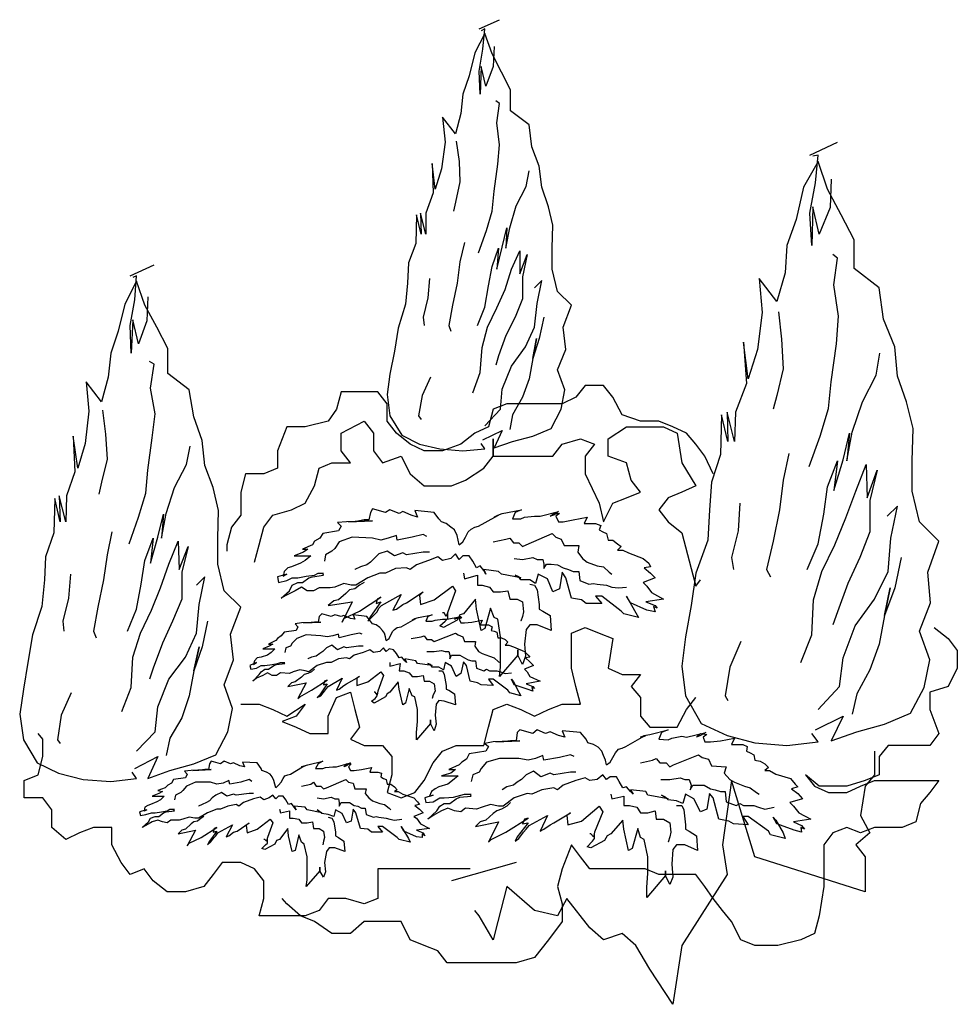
# Model space of a CAD drawing. Extents: x -5 to 5.2, y -3.6 to 7.1.
import ezdxf

# ---------------------------------------------------------------- set-up
doc = ezdxf.new("R2010")
doc.units = 0
doc.header["$MEASUREMENT"] = 0
doc.layers.add('ARBOL', color=76, linetype='CONTINUOUS')

msp = doc.modelspace()

# ---------------------------------------------------------------- linework, layer by layer
at = {"layer": 'ARBOL'}
for points in [[(-0.0138, 6.9891), (0.2062, 7.0891)], [(0.1462, 6.7991), (0.1362, 6.5791), (0.0562, 6.3691), (0.0062, 6.5791), (-0.0038, 6.2791), (-0.0138, 6.5291), (0.0262, 6.7691), (0.0462, 6.9891), (0.0062, 6.9691)], [(0.0262, 2.5291), (0.2362, 2.6291), (0.1462, 2.4391), (0.3462, 2.5091), (0.5662, 2.5691), (0.7662, 2.6491), (0.8762, 2.8591), (0.9162, 3.0691), (0.8362, 3.2891), (0.9262, 3.5091), (0.8962, 3.7491), (0.9862, 3.9891), (0.8362, 4.1391), (0.7762, 4.3791), (0.7762, 4.6091), (0.7862, 4.8591), (0.7362, 5.0591), (0.6662, 5.2691), (0.6362, 5.4991), (0.5562, 5.7091), (0.5262, 5.9491), (0.3262, 6.0991), (0.3262, 6.3291), (0.2262, 6.5191), (0.1262, 6.7191), (0.0462, 6.9391), (-0.0638, 6.7291), (-0.1238, 6.4791), (-0.1938, 6.2791), (-0.2138, 6.0691), (-0.2738, 5.8491), (-0.4138, 6.0291), (-0.3838, 5.7591), (-0.4238, 5.4691), (-0.4938, 5.2491), (-0.5238, 5.5291), (-0.5138, 5.2091), (-0.5938, 4.9891), (-0.5938, 4.7591), (-0.6538, 4.9891), (-0.6438, 4.7591), (-0.6938, 4.9691), (-0.7038, 4.6591), (-0.7838, 4.4491), (-0.7938, 4.2291), (-0.8138, 3.9991), (-0.8938, 3.7391), (-0.9338, 3.4891), (-0.9838, 3.2391), (-1.0138, 3.0191), (-0.9838, 2.7891), (-0.8538, 2.5791), (-0.6638, 2.4791), (-0.4438, 2.4291), (-0.1938, 2.4091), (0.0462, 2.4291), (0.0062, 2.4891)], [(-0.0238, 4.5591), (0.0662, 4.7991), (0.1262, 5.0091), (0.1462, 5.2291), (0.1862, 5.5191), (0.2062, 5.7291), (0.1762, 5.9691), (0.2062, 6.1791), (0.1662, 6.2091)], [(-0.2638, 5.7691), (-0.2338, 5.5491), (-0.2238, 5.3291), (-0.2738, 5.1091), (-0.2938, 5.0091)], [(3.5762, 5.6191), (3.8762, 5.7591)], [(3.8062, 5.3591), (3.7962, 5.0491), (3.6762, 4.7591), (3.6062, 5.0591), (3.5962, 4.6391), (3.5762, 4.9891), (3.6362, 5.3191), (3.6662, 5.6191), (3.6062, 5.6091)], [(3.6362, -0.6209), (3.9362, -0.4709), (3.8062, -0.7409), (4.0862, -0.6409), (4.3862, -0.5609), (4.6662, -0.4409), (4.8162, -0.1609), (4.8762, 0.1391), (4.7662, 0.4491), (4.8862, 0.7591), (4.8562, 1.0891), (4.9762, 1.4291), (4.7662, 1.6391), (4.6862, 1.9691), (4.6862, 2.2991), (4.6962, 2.6491), (4.6262, 2.9391), (4.5262, 3.2191), (4.4962, 3.5391), (4.3762, 3.8391), (4.3262, 4.1791), (4.0562, 4.3891), (4.0562, 4.6991), (3.9162, 4.9691), (3.7662, 5.2491), (3.6662, 5.5491), (3.5062, 5.2691), (3.4262, 4.9191), (3.3262, 4.6391), (3.3062, 4.3391), (3.2162, 4.0291), (3.0262, 4.2791), (3.0562, 3.9091), (3.0062, 3.5091), (2.9062, 3.1891), (2.8562, 3.5891), (2.8862, 3.1391), (2.7662, 2.8291), (2.7562, 2.5091), (2.6762, 2.8291), (2.6862, 2.5091), (2.6162, 2.7991), (2.6062, 2.3691), (2.5062, 2.0691), (2.4862, 1.7691), (2.4662, 1.4391), (2.3362, 1.0791), (2.2862, 0.7291), (2.2262, 0.3891), (2.1862, 0.0691), (2.2262, -0.2509), (2.3962, -0.5509), (2.6762, -0.6809), (2.9762, -0.7609), (3.3262, -0.7909), (3.6662, -0.7509), (3.5962, -0.6609)], [(-0.0338, 3.7691), (0.0462, 3.9691), (0.0862, 4.1991), (0.1262, 4.4091), (0.1962, 4.6091), (0.1762, 4.3791), (0.2362, 4.6191), (0.2862, 4.8291), (0.2762, 4.6091), (0.3162, 4.8291), (0.3862, 5.0691), (0.4962, 5.2791), (0.5262, 5.4491)], [(-0.1738, 4.6691), (-0.2238, 4.4591), (-0.2538, 4.2291), (-0.3038, 3.9891), (-0.3438, 3.7691), (-0.3238, 3.7091)], [(-0.0838, 3.0391), (-0.0038, 3.2591), (0.0162, 3.5291), (0.0762, 3.7491), (0.1762, 3.9591), (0.2662, 4.1591), (0.3362, 4.3791), (0.4262, 4.5791), (0.4262, 4.3291), (0.5062, 4.5391), (0.4562, 4.2991), (0.4562, 4.0591), (0.3762, 3.8591), (0.2762, 3.6591), (0.1962, 3.4391), (0.1662, 3.3391)], [(3.5662, 2.2391), (3.6862, 2.5691), (3.7762, 2.8691), (3.8062, 3.1591), (3.8662, 3.5691), (3.8862, 3.8691), (3.8362, 4.2091), (3.8762, 4.4991), (3.8262, 4.5391)], [(-3.8038, 4.3091), (-3.5438, 4.4291)], [(-3.6138, 4.0791), (-3.6238, 3.8191), (-3.7138, 3.5691), (-3.7738, 3.8291), (-3.7938, 3.4691), (-3.8038, 3.7691), (-3.7538, 4.0491), (-3.7338, 4.3091), (-3.7738, 4.2891)], [(-0.5538, 4.2791), (-0.5738, 4.0691), (-0.6238, 3.8591), (-0.6138, 3.7691)], [(-3.7538, -1.0409), (-3.5038, -0.9109), (-3.6138, -1.1509), (-3.3738, -1.0609), (-3.1138, -0.9909), (-2.8738, -0.8909), (-2.7438, -0.6409), (-2.6938, -0.3909), (-2.7838, -0.1309), (-2.6838, 0.1391), (-2.7138, 0.4191), (-2.6038, 0.7091), (-2.7838, 0.8891), (-2.8538, 1.1791), (-2.8538, 1.4591), (-2.8438, 1.7591), (-2.9038, 2.0091), (-2.9938, 2.2491), (-3.0238, 2.5191), (-3.1138, 2.7791), (-3.1638, 3.0691), (-3.3938, 3.2491), (-3.3938, 3.5191), (-3.5138, 3.7491), (-3.6438, 3.9891), (-3.7338, 4.2491), (-3.8638, 3.9991), (-3.9338, 3.7091), (-4.0138, 3.4691), (-4.0438, 3.2091), (-4.1138, 2.9391), (-4.2838, 3.1591), (-4.2538, 2.8391), (-4.2938, 2.4891), (-4.3738, 2.2191), (-4.4238, 2.5691), (-4.4038, 2.1791), (-4.4938, 1.9191), (-4.5038, 1.6391), (-4.5738, 1.9191), (-4.5638, 1.6391), (-4.6238, 1.8891), (-4.6338, 1.5191), (-4.7238, 1.2591), (-4.7338, 1.0091), (-4.7638, 0.7191), (-4.8638, 0.4091), (-4.9138, 0.1091), (-4.9638, -0.1809), (-5.0038, -0.4509), (-4.9638, -0.7309), (-4.8138, -0.9809), (-4.5838, -1.0909), (-4.3138, -1.1609), (-4.0138, -1.1809), (-3.7338, -1.1509), (-3.7838, -1.0809)], [(0.0462, 2.6791), (0.2162, 2.8591), (0.2362, 3.0791), (0.3362, 3.3291), (0.4862, 3.5391), (0.5862, 3.7491), (0.6162, 4.0091), (0.6662, 4.2591), (0.5862, 4.1791)], [(0.6862, 3.8591), (0.6362, 3.6291), (0.5662, 3.4091), (0.6062, 3.6291), (0.5662, 3.4091), (0.5262, 3.1891), (0.4562, 2.9891), (0.3462, 2.7991), (0.3162, 2.6391)], [(3.2362, 3.9191), (3.2662, 3.6191), (3.2862, 3.2991), (3.2162, 3.0091), (3.1762, 2.8591)], [(3.5462, 1.1191), (3.6662, 1.3991), (3.7262, 1.7191), (3.7662, 2.0191), (3.8762, 2.2991), (3.8362, 1.9791), (3.9362, 2.3091), (4.0062, 2.5991), (3.9762, 2.2991), (4.0362, 2.6091), (4.1462, 2.9391), (4.2962, 3.2291), (4.3362, 3.4691)], [(-3.8138, 1.3991), (-3.7138, 1.6891), (-3.6338, 1.9491), (-3.6138, 2.1991), (-3.5638, 2.5491), (-3.5338, 2.8091), (-3.5838, 3.0891), (-3.5438, 3.3491), (-3.5938, 3.3791)], [(-0.5438, 3.2091), (-0.6338, 3.0091), (-0.6738, 2.7891), (-0.6438, 2.7491)], [(2.5262, 2.1591), (2.4362, 2.3491), (2.3362, 2.4791), (2.2362, 2.5991), (2.0862, 2.6691), (1.9362, 2.7291), (1.7362, 2.7291), (1.5362, 2.7991), (1.4362, 2.9891), (1.3362, 3.1191), (1.1362, 3.1191), (1.0362, 2.9891), (0.8862, 2.9191), (0.6862, 2.9191), (0.4862, 2.9191), (0.2862, 2.9191), (0.1362, 2.8591), (0.0862, 2.6691), (-0.0638, 2.5991), (-0.2138, 2.4791), (-0.4138, 2.4091), (-0.6138, 2.4091), (-0.7638, 2.4791), (-0.9138, 2.5991), (-1.0138, 2.7291), (-1.0138, 2.9191), (-1.1138, 3.0491), (-1.3138, 3.0491), (-1.5138, 3.0491), (-1.5638, 2.8591), (-1.6538, 2.7291), (-1.9038, 2.6691), (-2.1038, 2.6691), (-2.2038, 2.4091), (-2.2038, 2.2191), (-2.3538, 2.1591), (-2.5538, 2.1591), (-2.6038, 1.9591), (-2.6038, 1.7091), (-2.7038, 1.5791), (-2.7538, 1.3891), (-2.7538, 1.3191)], [(-4.1038, 2.8491), (-4.0738, 2.5891), (-4.0538, 2.3191), (-4.1138, 2.0691), (-4.1438, 1.9391)], [(-2.4538, 1.1991), (-2.4038, 1.3891), (-2.3538, 1.5791), (-2.2538, 1.7091), (-2.0538, 1.7691), (-1.9038, 1.8391), (-1.8038, 2.0291), (-1.7538, 2.2191), (-1.6138, 2.2791), (-1.4138, 2.2791), (-1.5138, 2.4091), (-1.5138, 2.5991), (-1.2638, 2.7291), (-1.1638, 2.5991), (-1.1638, 2.4091), (-1.0638, 2.2791), (-0.8638, 2.3491), (-0.7638, 2.1591), (-0.6138, 2.0291), (-0.3138, 2.0291), (-0.1638, 2.0891), (0.0362, 2.2191), (0.1362, 2.3491), (0.1362, 2.5391), (0.1362, 2.3491), (0.3362, 2.3491), (0.5862, 2.3491), (0.7862, 2.3491), (0.8862, 2.4791), (1.0862, 2.5391), (1.2362, 2.4791), (1.1362, 2.3491), (1.1362, 2.1591), (1.2862, 1.8391), (1.3362, 1.6391), (1.4362, 1.8391), (1.5862, 1.8991), (1.7362, 1.9591), (1.6362, 2.0891), (1.5862, 2.2791), (1.3862, 2.3491), (1.3862, 2.5391), (1.5862, 2.6691), (1.7862, 2.6691), (1.9862, 2.6691), (2.1362, 2.5991), (2.1862, 2.2791), (2.3362, 2.0291), (2.1862, 1.9591), (2.0362, 1.8991), (1.9362, 1.7691), (2.0362, 1.6391), (2.1862, 1.5191), (2.2862, 1.1291), (2.3362, 0.9391), (2.3862, 1.0091)], [(-3.8338, 0.4491), (-3.7338, 0.6891), (-3.6838, 0.9591), (-3.6438, 1.2191), (-3.5538, 1.4591), (-3.5838, 1.1891), (-3.5038, 1.4691), (-3.4438, 1.7191), (-3.4638, 1.4591), (-3.4138, 1.7291), (-3.3238, 2.0091), (-3.1938, 2.2591), (-3.1538, 2.4591)], [(3.3462, 2.3791), (3.2862, 2.0891), (3.2462, 1.7691), (3.1762, 1.4291), (3.1062, 1.1191), (3.1462, 1.0391)], [(3.4762, 0.1091), (3.5962, 0.4091), (3.6162, 0.7891), (3.7062, 1.0991), (3.8462, 1.3891), (3.9662, 1.6791), (4.0762, 1.9691), (4.1862, 2.2591), (4.1962, 1.8991), (4.3062, 2.1991), (4.2262, 1.8691), (4.2262, 1.5291), (4.1162, 1.2491), (3.9862, 0.9691), (3.8762, 0.6591), (3.8262, 0.5191)], [(2.8162, 1.8391), (2.7962, 1.5391), (2.7262, 1.2491), (2.7462, 1.1191)], [(-0.2338, 1.3891), (-0.2438, 1.4391), (-0.2538, 1.4891), (-0.2838, 1.5491), (-0.3238, 1.5791), (-0.3738, 1.6191), (-0.4238, 1.6391), (-0.4538, 1.6691), (-0.5038, 1.7391), (-0.7138, 1.7591), (-0.6838, 1.6891), (-0.7538, 1.7091), (-0.8438, 1.7491), (-0.8838, 1.7291), (-0.9838, 1.7691), (-1.0338, 1.7391), (-1.1738, 1.7791), (-1.1938, 1.7391), (-1.2138, 1.6591), (-1.2638, 1.6591), (-1.3638, 1.6391), (-1.4338, 1.6391), (-1.1738, 1.6491), (-1.4538, 1.6391), (-1.5538, 1.6291), (-1.5138, 1.5891), (-1.5438, 1.5391), (-1.7138, 1.5091), (-1.7438, 1.4591), (-1.8038, 1.4291), (-1.8238, 1.3891), (-1.9338, 1.3391), (-1.8738, 1.3391), (-1.9238, 1.3091), (-2.0238, 1.2691), (-1.8438, 1.2691), (-1.9038, 1.2191), (-1.9538, 1.1891), (-2.0538, 1.1491), (-2.0938, 1.1391), (-2.1338, 1.0991), (-2.1438, 1.0491), (-2.1038, 1.0691), (-2.2038, 1.0391), (-2.1938, 0.9791), (-2.1038, 0.9991), (-2.0438, 1.0291), (-1.9838, 1.0291), (-1.8938, 1.0491), (-1.8038, 1.0591), (-1.7638, 1.0791), (-1.7138, 1.0791), (-1.7038, 1.0791)], [(-0.2338, 1.3891), (-0.1938, 1.4191), (-0.1638, 1.4691), (-0.1338, 1.5291), (-0.1038, 1.5591), (-0.0638, 1.5791), (-0.0238, 1.5891), (0.1562, 1.6891), (0.1962, 1.7091), (0.1462, 1.6891), (0.1862, 1.7091), (0.2362, 1.7291), (0.4462, 1.7691), (0.3762, 1.7391), (0.3462, 1.6691), (0.4362, 1.6691), (0.4762, 1.6891), (0.5862, 1.6991), (0.6462, 1.6991), (0.8462, 1.7491), (0.7962, 1.7091), (0.7562, 1.6991), (0.7962, 1.7291), (0.8562, 1.7291), (0.8162, 1.6991), (0.8462, 1.6391), (0.8962, 1.6391), (1.0062, 1.6591), (1.1562, 1.6891), (1.1262, 1.6191), (1.2462, 1.6191), (1.3062, 1.5991), (1.2862, 1.5491), (1.3262, 1.5291), (1.3662, 1.5091), (1.3862, 1.4391), (1.4362, 1.4391), (1.4862, 1.3991), (1.5262, 1.3691), (1.4862, 1.3291), (1.5462, 1.3291), (1.6062, 1.2991), (1.7662, 1.2391), (1.8262, 1.1891), (1.8462, 1.1491), (1.7762, 1.1391), (1.8462, 1.0791), (1.8962, 1.0291), (1.7662, 0.9791), (1.8062, 0.9391), (1.8562, 0.8691), (1.9862, 0.7991), (1.7962, 0.7691), (1.8962, 0.7291), (1.9162, 0.6991), (1.8762, 0.7191), (1.8962, 0.6591), (1.8062, 0.6791), (1.6262, 0.7591), (1.5862, 0.8291), (1.6062, 0.7891), (1.6862, 0.6491), (1.7162, 0.5991), (1.5562, 0.6391), (1.5262, 0.6691), (1.3162, 0.8291), (1.2462, 0.8291), (1.3162, 0.7491), (1.1462, 0.7491), (1.0962, 0.7891), (0.9862, 0.8091), (0.9262, 1.0291), (0.8862, 1.0891), (0.8562, 0.9091), (0.7862, 0.8791), (0.7262, 1.0191), (0.6262, 1.0691), (0.5962, 0.9691), (0.5362, 1.0091), (0.4362, 1.0091), (0.4162, 1.0391), (0.3762, 1.0591), (0.4362, 1.0291), (0.2262, 1.0691), (0.1962, 1.0991), (0.0362, 1.1191), (0.0562, 1.0691), (0.0362, 1.1091), (-0.0038, 1.1591), (-0.0438, 1.1391), (-0.0838, 1.2091), (-0.1238, 1.2691), (-0.1938, 1.2691), (-0.2338, 1.2291), (-0.2738, 1.2891), (-0.3238, 1.2391), (-0.4138, 1.2191), (-0.4638, 1.2591), (-0.5638, 1.2191), (-0.6938, 1.1691), (-0.7638, 1.1191), (-0.8038, 1.1391), (-0.9238, 1.1291), (-1.0338, 1.0791), (-1.0938, 1.0791), (-1.2238, 1.0291), (-1.3538, 0.9491), (-1.4038, 0.9491), (-1.4838, 0.9691), (-1.5838, 0.9291), (-1.6338, 0.9191), (-1.7538, 0.9191), (-1.8138, 0.8891), (-1.8838, 0.8891), (-1.9438, 0.9291), (-2.0138, 0.8891), (-2.1138, 0.8391), (-2.1638, 0.8091), (-2.0738, 0.8891), (-2.0438, 0.9491), (-1.9838, 0.9791), (-1.9338, 0.9791), (-1.8638, 1.0291), (-1.8238, 1.0391), (-1.7038, 1.0591), (-1.7138, 1.0791)], [(3.6662, -0.4009), (3.8962, -0.1509), (3.9362, 0.1591), (4.0662, 0.5091), (4.2762, 0.7991), (4.4262, 1.0991), (4.4562, 1.4591), (4.5262, 1.8091), (4.4162, 1.6991)], [(-4.0038, 1.5291), (-4.0538, 1.2791), (-4.0938, 1.0091), (-4.1538, 0.7091), (-4.2038, 0.4491), (-4.1738, 0.3791)], [(-0.5838, 1.4791), (-0.6238, 1.4991), (-0.7438, 1.4691), (-0.9038, 1.4391), (-0.9138, 1.4891), (-1.0038, 1.4591), (-1.0838, 1.4391), (-1.1738, 1.4591), (-1.3938, 1.4691), (-1.5338, 1.4191), (-1.5838, 1.3491), (-1.6138, 1.3191), (-1.6838, 1.2791), (-1.6938, 1.2091), (-1.6938, 1.2091)], [(0.1362, 1.4191), (0.2762, 1.4491), (0.3162, 1.4591), (0.3562, 1.4091), (0.4162, 1.4091), (0.4562, 1.3691), (0.4962, 1.3891), (0.7762, 1.5091), (0.8162, 1.4691), (0.8762, 1.4491), (0.9062, 1.3791), (1.0662, 1.3791), (1.0562, 1.3091), (1.1062, 1.2391), (1.1562, 1.1991), (1.2662, 1.1591), (1.3362, 1.1491), (1.3962, 1.0891), (1.4262, 1.0691)], [(-3.8938, -0.4209), (-3.7938, -0.1609), (-3.7738, 0.1691), (-3.6938, 0.4291), (-3.5738, 0.6791), (-3.4738, 0.9191), (-3.3838, 1.1791), (-3.2838, 1.4291), (-3.2738, 1.1191), (-3.1738, 1.3691), (-3.2438, 1.0891), (-3.2438, 0.7991), (-3.3438, 0.5591), (-3.4538, 0.3191), (-3.5538, 0.0491), (-3.5938, -0.0709)], [(-0.5538, 1.3091), (-0.6238, 1.3091), (-0.8038, 1.2791), (-0.8438, 1.2991), (-0.9338, 1.2691), (-1.0138, 1.3191), (-1.1038, 1.2891), (-1.1538, 1.2391), (-1.1938, 1.1991), (-1.2338, 1.1691), (-1.3038, 1.1491), (-1.3638, 1.1191), (-1.3638, 1.1191)], [(0.3662, 1.2391), (0.4562, 1.2291), (0.5662, 1.2491), (0.6162, 1.2291), (0.6762, 1.2291), (0.6862, 1.1791), (0.6862, 1.1291), (0.7162, 1.1791), (0.7662, 1.1791), (0.8362, 1.1691), (0.8962, 1.1391), (0.9562, 1.1191), (1.0062, 1.0991), (1.0662, 1.0991), (1.0762, 0.9991), (1.1762, 0.9591), (1.2262, 0.9691), (1.2662, 0.9591), (1.3662, 0.9491), (1.4262, 0.9291), (1.4962, 0.9191), (1.5862, 0.9291), (1.5862, 0.9291)], [(4.5662, 1.2491), (4.4962, 0.9191), (4.3862, 0.6191), (4.4462, 0.9191), (4.3862, 0.6191), (4.3262, 0.3091), (4.2262, 0.0291), (4.0862, -0.2309), (4.0362, -0.4509)], [(-4.4538, 1.0691), (-4.4738, 0.8091), (-4.5338, 0.5591), (-4.5238, 0.4491)], [(-0.1838, 1.0791), (-0.1738, 1.0191), (-0.0338, 1.0591), (-0.0338, 0.9491), (0.0162, 0.9491), (0.0962, 0.9291), (0.1362, 0.8791), (0.2162, 0.8791), (0.2962, 0.8891), (0.3162, 0.7991), (0.3962, 0.7991), (0.4562, 0.7691), (0.4662, 0.6591), (0.4562, 0.6091), (0.4362, 0.5591), (0.4362, 0.5591)], [(-3.7338, -0.8509), (-3.5338, -0.6409), (-3.5038, -0.3709), (-3.3838, -0.0709), (-3.2038, 0.1691), (-3.0838, 0.4291), (-3.0538, 0.7391), (-2.9938, 1.0391), (-3.0838, 0.9491)], [(-1.2638, 0.9791), (-1.3138, 0.9491), (-1.3638, 0.9091), (-1.4238, 0.8991), (-1.4638, 0.8591), (-1.5438, 0.7891), (-1.5938, 0.7791), (-1.6538, 0.7291), (-1.3938, 0.7691), (-1.5038, 0.5491), (-1.4838, 0.5891), (-1.3138, 0.6691), (-1.0838, 0.8191), (-1.1238, 0.7991), (-1.1338, 0.7491), (-1.0838, 0.7691), (-1.1938, 0.6091), (-1.2238, 0.5591), (-1.1838, 0.5991), (-1.1238, 0.6591), (-1.1038, 0.6991), (-1.0738, 0.7291), (-0.8638, 0.8491), (-0.9538, 0.6791), (-0.9138, 0.6891), (-0.8438, 0.7391), (-0.8038, 0.7591), (-0.6238, 0.8791), (-0.6638, 0.8391), (-0.6538, 0.7391), (-0.5038, 0.7891), (-0.3038, 0.9391), (-0.2738, 0.8891), (-0.3538, 0.6591), (-0.3738, 0.6091), (-0.3938, 0.6491), (-0.4138, 0.6491)], [(0.5362, 0.9591), (0.5862, 0.9491), (0.6162, 0.8991), (0.6362, 0.7391), (0.6362, 0.6891), (0.6762, 0.6691), (0.7562, 0.6191), (0.7662, 0.4591), (0.6162, 0.5191), (0.5362, 0.5191), (0.4962, 0.4691), (0.4762, 0.3091), (0.4862, 0.1791), (0.4562, 0.0891), (0.4062, 0.1891), (0.4062, 0.2491), (0.4062, 0.1891), (0.2062, -0.0409), (0.2162, 0.0591), (0.2162, 0.2191), (0.2162, 0.3891), (0.1862, 0.5791), (0.1462, 0.5991), (0.1062, 0.6991), (0.0462, 0.4791), (0.0062, 0.4591), (-0.0438, 0.6891), (-0.0538, 0.7991), (-0.1838, 0.6391), (-0.2238, 0.6291), (-0.2538, 0.5691), (-0.4038, 0.4891), (-0.4438, 0.5091), (-0.3838, 0.5591), (-0.3538, 0.5891), (-0.3538, 0.6491), (-0.3538, 0.6491)], [(-2.9638, 0.5591), (-3.0238, 0.2791), (-3.1138, 0.0191), (-3.0538, 0.2791), (-3.1138, 0.0191), (-3.1638, -0.2509), (-3.2438, -0.4909), (-3.3738, -0.7109), (-3.4138, -0.9009)], [(-1.0238, 0.3491), (-1.0338, 0.3891), (-1.0438, 0.4291), (-1.0638, 0.4591), (-1.0938, 0.4891), (-1.1338, 0.5191), (-1.1738, 0.5291), (-1.1938, 0.5591), (-1.2338, 0.6091), (-1.3838, 0.6291), (-1.3638, 0.5791), (-1.4138, 0.5891), (-1.4838, 0.6191), (-1.5138, 0.6091), (-1.5838, 0.6291), (-1.6238, 0.6091), (-1.7238, 0.6391), (-1.7538, 0.6091), (-1.7638, 0.5491), (-1.8038, 0.5491), (-1.8738, 0.5391), (-1.9238, 0.5391), (-1.7338, 0.5491), (-1.9438, 0.5391), (-2.0138, 0.5291), (-1.9838, 0.4991), (-2.0038, 0.4591), (-2.1338, 0.4391), (-2.1638, 0.3991), (-2.2038, 0.3691), (-2.2238, 0.3491), (-2.3038, 0.3091), (-2.2538, 0.3091), (-2.2938, 0.2891), (-2.3638, 0.2591), (-2.2338, 0.2591), (-2.2738, 0.2191), (-2.3138, 0.1891), (-2.3838, 0.1691), (-2.4238, 0.1591), (-2.4538, 0.1291), (-2.4638, 0.0891), (-2.4338, 0.1091), (-2.5038, 0.0791), (-2.4938, 0.0391), (-2.4338, 0.0491), (-2.3838, 0.0791), (-2.3438, 0.0791), (-2.2638, 0.0891), (-2.2038, 0.0991), (-2.1738, 0.1091), (-2.1338, 0.1091), (-2.1238, 0.1091)], [(-1.0238, 0.3491), (-0.9938, 0.3691), (-0.9738, 0.4091), (-0.9538, 0.4491), (-0.9338, 0.4691), (-0.9038, 0.4891), (-0.8638, 0.4991), (-0.7338, 0.5691), (-0.7038, 0.5891), (-0.7438, 0.5691), (-0.7138, 0.5891), (-0.6738, 0.5991), (-0.5238, 0.6291), (-0.5738, 0.6091), (-0.5938, 0.5591), (-0.5238, 0.5591), (-0.4938, 0.5691), (-0.4138, 0.5791), (-0.3638, 0.5791), (-0.2138, 0.6091), (-0.2538, 0.5891), (-0.2838, 0.5791), (-0.2538, 0.5991), (-0.2038, 0.5991), (-0.2338, 0.5791), (-0.2138, 0.5391), (-0.1738, 0.5391), (-0.0938, 0.5491), (0.0162, 0.5691), (-0.0038, 0.5191), (0.0862, 0.5191), (0.1262, 0.4991), (0.1162, 0.4591), (0.1462, 0.4491), (0.1762, 0.4391), (0.1862, 0.3791), (0.2262, 0.3791), (0.2662, 0.3591), (0.2962, 0.3291), (0.2662, 0.2991), (0.3062, 0.2991), (0.3562, 0.2791), (0.4762, 0.2291), (0.5162, 0.1891), (0.5362, 0.1691), (0.4862, 0.1591), (0.5362, 0.1191), (0.5762, 0.0791), (0.4762, 0.0391), (0.5062, 0.0091), (0.5362, -0.0409), (0.6462, -0.0909), (0.4962, -0.1209), (0.5662, -0.1509), (0.5862, -0.1709), (0.5562, -0.1609), (0.5662, -0.2009), (0.5062, -0.1809), (0.3662, -0.1309), (0.3362, -0.0709), (0.3562, -0.1009), (0.4162, -0.2109), (0.4362, -0.2509), (0.3162, -0.2209), (0.2962, -0.1909), (0.1362, -0.0709), (0.0862, -0.0709), (0.1362, -0.1409), (0.0062, -0.1309), (-0.0338, -0.1109), (-0.1138, -0.0909), (-0.1538, 0.0791), (-0.1838, 0.1191), (-0.2138, -0.0109), (-0.2638, -0.0409), (-0.3138, 0.0691), (-0.3838, 0.1091), (-0.4038, 0.0291), (-0.4538, 0.0591), (-0.5238, 0.0591), (-0.5438, 0.0891), (-0.5738, 0.0991), (-0.5238, 0.0791), (-0.6838, 0.0991), (-0.7038, 0.1291), (-0.8238, 0.1491), (-0.8038, 0.1091), (-0.8238, 0.1291), (-0.8538, 0.1691), (-0.8838, 0.1591), (-0.9138, 0.2091), (-0.9438, 0.2491), (-0.9938, 0.2591), (-1.0238, 0.2291), (-1.0538, 0.2691), (-1.0938, 0.2291), (-1.1638, 0.2191), (-1.2038, 0.2491), (-1.2738, 0.2191), (-1.3738, 0.1891), (-1.4238, 0.1491), (-1.4538, 0.1591), (-1.5438, 0.1491), (-1.6238, 0.1091), (-1.6738, 0.1091), (-1.7738, 0.0791), (-1.8638, 0.0091), (-1.9038, 0.0191), (-1.9638, 0.0291), (-2.0338, 0.0091), (-2.0738, -0.0109), (-2.1738, -0.0009), (-2.2138, -0.0309), (-2.2638, -0.0309), (-2.3138, -0.0009), (-2.3638, -0.0309), (-2.4338, -0.0609), (-2.4738, -0.0909), (-2.4038, -0.0209), (-2.3838, 0.0091), (-2.3438, 0.0391), (-2.3038, 0.0391), (-2.2438, 0.0791), (-2.2138, 0.0891), (-2.1238, 0.0991), (-2.1338, 0.1091)], [(-2.6038, -0.3409), (-2.4038, -0.3409), (-2.2538, -0.4009), (-2.1038, -0.4709), (-1.9038, -0.3409), (-2.0038, -0.4709), (-2.1538, -0.5309), (-2.0038, -0.5909), (-1.8538, -0.6609), (-1.6538, -0.6609), (-1.6538, -0.4709), (-1.5638, -0.2709), (-1.4138, -0.2109), (-1.3638, -0.4009), (-1.3138, -0.5909), (-1.4138, -0.7209), (-1.2638, -0.7909), (-1.0638, -0.7909), (-0.9638, -0.9109), (-0.9638, -1.1109), (-1.0138, -1.3009), (-0.8638, -1.3609), (-0.7138, -1.3009), (-0.6138, -1.1709), (-0.5138, -0.9809), (-0.4138, -0.8509), (-0.2638, -0.7909), (0.0362, -0.7909), (0.0862, -0.5909), (0.1362, -0.4009), (0.2862, -0.3409), (0.4362, -0.4009), (0.5862, -0.4709), (0.7362, -0.4009), (0.8862, -0.3409), (1.0862, -0.3409), (1.0362, -0.1509), (0.9862, 0.0491), (0.9862, 0.2391), (0.9862, 0.4291), (1.1362, 0.4891), (1.2862, 0.4291), (1.4362, 0.3691), (1.3862, 0.0491), (1.5362, -0.0209), (1.7362, -0.0209), (1.6362, -0.1509), (1.7362, -0.2709), (1.7362, -0.4709), (1.8362, -0.5909), (2.1362, -0.5909), (2.2362, -0.4009), (2.3362, -0.2709), (2.3362, -0.2709)], [(4.9262, 0.4891), (5.0762, 0.3691), (5.1762, 0.2391), (5.1762, 0.0491), (5.0762, -0.1509), (4.8762, -0.2109), (4.8762, -0.4009), (4.9762, -0.6609), (4.8762, -0.7909), (4.6762, -0.7909), (4.4262, -0.7909), (4.3262, -0.9109), (4.3262, -1.1109), (4.1762, -1.1709), (3.9762, -1.2309), (3.6762, -1.2309), (3.5262, -1.1109), (3.6262, -1.2309), (3.7762, -1.3009), (3.9762, -1.3009), (4.1262, -1.2309), (4.2762, -1.1709), (4.4762, -1.1709), (4.6762, -1.1709), (4.9762, -1.1709), (4.8762, -1.3009), (4.7762, -1.4209), (4.7262, -1.6209), (4.5762, -1.6809), (4.2762, -1.6809), (4.1262, -1.7409), (3.9762, -1.6809), (3.8262, -1.7409), (3.7262, -1.8709), (3.7262, -2.0609), (3.7262, -2.3209), (3.6762, -2.6409), (3.6262, -2.8309), (3.4762, -2.9009), (3.2262, -2.9609), (2.9762, -2.9609), (2.8262, -2.9009), (2.7262, -2.7009), (2.6262, -2.5809), (2.5262, -2.4509), (2.4362, -2.3209), (2.3362, -2.1909), (2.1362, -2.1909), (1.9362, -2.1909), (1.7862, -2.1309), (1.5862, -2.1309), (1.3862, -2.1309), (1.1862, -2.1309), (1.0862, -2.0009), (0.9862, -1.8709), (0.8862, -2.1309), (0.8362, -2.3209), (0.8862, -2.5109), (0.8862, -2.7009), (0.7362, -2.9009), (0.5862, -3.0909), (0.3862, -3.1509), (0.0362, -3.1509), (-0.1638, -3.1509), (-0.3638, -3.1509), (-0.4638, -3.0209), (-0.6138, -2.9609), (-0.7638, -2.9009), (-0.8638, -2.7009), (-1.0638, -2.7009), (-1.2638, -2.7009), (-1.4138, -2.8309), (-1.6138, -2.8309), (-1.8038, -2.7009), (-1.9538, -2.6409), (-2.1038, -2.5109), (-2.1538, -2.4509)], [(-1.2838, 0.4191), (-1.3138, 0.4291), (-1.4038, 0.4091), (-1.5338, 0.3791), (-1.5438, 0.4191), (-1.6038, 0.3991), (-1.6638, 0.3891), (-1.7338, 0.3991), (-1.8938, 0.4091), (-1.9938, 0.3691), (-2.0438, 0.3191), (-2.0638, 0.2891), (-2.1138, 0.2691), (-2.1238, 0.2191), (-2.1238, 0.2191)], [(-0.7538, 0.3691), (-0.6438, 0.3891), (-0.6138, 0.3991), (-0.5838, 0.3591), (-0.5338, 0.3591), (-0.5038, 0.3391), (-0.4738, 0.3491), (-0.2738, 0.4291), (-0.2438, 0.4091), (-0.1938, 0.3891), (-0.1738, 0.3391), (-0.0538, 0.3391), (-0.0638, 0.2891), (-0.0238, 0.2291), (0.0162, 0.2091), (0.0962, 0.1791), (0.1462, 0.1591), (0.1962, 0.1191), (0.2162, 0.1091)], [(2.8262, 0.3391), (2.7062, 0.0591), (2.6562, -0.2509), (2.6862, -0.3009)], [(-1.2738, 0.2891), (-1.3238, 0.2891), (-1.4538, 0.2691), (-1.4838, 0.2791), (-1.5538, 0.2491), (-1.6138, 0.2991), (-1.6738, 0.2691), (-1.7138, 0.2291), (-1.7438, 0.2091), (-1.7838, 0.1791), (-1.8338, 0.1691), (-1.8738, 0.1491), (-1.8738, 0.1491)], [(-0.5838, 0.2291), (-0.5038, 0.2291), (-0.4238, 0.2391), (-0.3838, 0.2291), (-0.3438, 0.2291), (-0.3338, 0.1891), (-0.3338, 0.1491), (-0.3138, 0.1891), (-0.2738, 0.1891), (-0.2238, 0.1891), (-0.1738, 0.1591), (-0.1338, 0.1391), (-0.0938, 0.1291), (-0.0538, 0.1291), (-0.0438, 0.0491), (0.0362, 0.0191), (0.0662, 0.0391), (0.0962, 0.0191), (0.1762, 0.0191), (0.2162, 0.0091), (0.2662, -0.0109), (0.3362, -0.0009), (0.3362, -0.0009)], [(-0.9838, 0.1091), (-0.9838, 0.0691), (-0.8738, 0.0991), (-0.8838, 0.0191), (-0.8338, 0.0191), (-0.7738, -0.0009), (-0.7438, -0.0409), (-0.6838, -0.0409), (-0.6238, -0.0309), (-0.6138, -0.0909), (-0.5538, -0.0909), (-0.5038, -0.1209), (-0.4938, -0.2009), (-0.5138, -0.2409), (-0.5238, -0.2809), (-0.5238, -0.2809)], [(-1.8038, 0.0391), (-1.8338, 0.0091), (-1.8738, -0.0109), (-1.9138, -0.0209), (-1.9438, -0.0509), (-2.0138, -0.1009), (-2.0538, -0.1109), (-2.0938, -0.1509), (-1.8938, -0.1109), (-1.9838, -0.2809), (-1.9638, -0.2609), (-1.8338, -0.1909), (-1.6638, -0.0809), (-1.6938, -0.0909), (-1.7038, -0.1309), (-1.6638, -0.1209), (-1.7438, -0.2409), (-1.7738, -0.2709), (-1.7338, -0.2509), (-1.6938, -0.2009), (-1.6738, -0.1709), (-1.6538, -0.1509), (-1.5038, -0.0609), (-1.5638, -0.1909), (-1.5338, -0.1809), (-1.4838, -0.1409), (-1.4538, -0.1209), (-1.3138, -0.0409), (-1.3438, -0.0609), (-1.3438, -0.1409), (-1.2238, -0.1009), (-1.0838, 0.0091), (-1.0538, -0.0309), (-1.1138, -0.2009), (-1.1238, -0.2409), (-1.1438, -0.2109), (-1.1538, -0.2109)], [(-0.4538, 0.0191), (-0.4138, 0.0191), (-0.3938, -0.0209), (-0.3738, -0.1409), (-0.3738, -0.1809), (-0.3438, -0.1909), (-0.2838, -0.2309), (-0.2738, -0.3509), (-0.3938, -0.3109), (-0.4538, -0.3009), (-0.4838, -0.3409), (-0.4938, -0.4609), (-0.4838, -0.5609), (-0.5038, -0.6309), (-0.5438, -0.5509), (-0.5438, -0.5109), (-0.5438, -0.5509), (-0.6938, -0.7309), (-0.6938, -0.6509), (-0.6838, -0.5309), (-0.6838, -0.4009), (-0.7138, -0.2609), (-0.7438, -0.2509), (-0.7738, -0.1709), (-0.8138, -0.3309), (-0.8438, -0.3509), (-0.8838, -0.1809), (-0.8938, -0.1009), (-0.9838, -0.2109), (-1.0138, -0.2309), (-1.0338, -0.2609), (-1.1538, -0.3309), (-1.1838, -0.3109), (-1.1438, -0.2809), (-1.1238, -0.2509), (-1.1138, -0.2109), (-1.1138, -0.2109)], [(-4.4438, -0.2209), (-4.5538, -0.4609), (-4.5938, -0.7309), (-4.5638, -0.7709)], [(1.3662, -1.0009), (1.3562, -0.9509), (1.3362, -0.9009), (1.3162, -0.8509), (1.2762, -0.8109), (1.2262, -0.7809), (1.1662, -0.7609), (1.1462, -0.7209), (1.0862, -0.6509), (0.8862, -0.6309), (0.9162, -0.7009), (0.8462, -0.6809), (0.7562, -0.6409), (0.7062, -0.6609), (0.6162, -0.6209), (0.5662, -0.6609), (0.4262, -0.6209), (0.3962, -0.6509), (0.3862, -0.7409), (0.3262, -0.7409), (0.2362, -0.7509), (0.1662, -0.7509), (0.4262, -0.7409), (0.1362, -0.7509), (0.0462, -0.7709), (0.0862, -0.8009), (0.0562, -0.8509), (-0.1238, -0.8809), (-0.1538, -0.9409), (-0.2038, -0.9709), (-0.2338, -1.0009), (-0.3438, -1.0509), (-0.2738, -1.0509), (-0.3238, -1.0909), (-0.4238, -1.1209), (-0.2438, -1.1209), (-0.3038, -1.1709), (-0.3538, -1.2109), (-0.4538, -1.2409), (-0.4938, -1.2609), (-0.5338, -1.2909), (-0.5538, -1.3409), (-0.5138, -1.3309), (-0.6038, -1.3609), (-0.5938, -1.4109), (-0.5138, -1.4009), (-0.4438, -1.3609), (-0.3938, -1.3609), (-0.2938, -1.3509), (-0.2138, -1.3309), (-0.1738, -1.3209), (-0.1138, -1.3209), (-0.1038, -1.3209)], [(1.3662, -1.0009), (1.4062, -0.9709), (1.4362, -0.9209), (1.4662, -0.8709), (1.4962, -0.8309), (1.5362, -0.8209), (1.5762, -0.8009), (1.7562, -0.7009), (1.7962, -0.6809), (1.7362, -0.7009), (1.7762, -0.6809), (1.8362, -0.6709), (2.0362, -0.6209), (1.9662, -0.6509), (1.9362, -0.7209), (2.0362, -0.7309), (2.0762, -0.7109), (2.1862, -0.6909), (2.2362, -0.7009), (2.4462, -0.6509), (2.3862, -0.6809), (2.3462, -0.7009), (2.3862, -0.6609), (2.4562, -0.6709), (2.4162, -0.7009), (2.4362, -0.7509), (2.4962, -0.7509), (2.6062, -0.7409), (2.7562, -0.7109), (2.7262, -0.7809), (2.8462, -0.7809), (2.8962, -0.8009), (2.8862, -0.8509), (2.9262, -0.8709), (2.9662, -0.8909), (2.9762, -0.9509), (3.0362, -0.9609), (3.0862, -0.9909), (3.1262, -1.0309), (3.0862, -1.0609), (3.1362, -1.0609), (3.2062, -1.1009), (3.3662, -1.1509), (3.4162, -1.2109), (3.4462, -1.2409), (3.3762, -1.2609), (3.4462, -1.3109), (3.4962, -1.3709), (3.3562, -1.4109), (3.3962, -1.4509), (3.4562, -1.5209), (3.5862, -1.5909), (3.3962, -1.6209), (3.4862, -1.6609), (3.5162, -1.7009), (3.4762, -1.6809), (3.4862, -1.7309), (3.4062, -1.7109), (3.2162, -1.6409), (3.1762, -1.5709), (3.2062, -1.6009), (3.2862, -1.7409), (3.3062, -1.8009), (3.1462, -1.7609), (3.1262, -1.7209), (2.9062, -1.5609), (2.8462, -1.5609), (2.9062, -1.6509), (2.7462, -1.6409), (2.6962, -1.6109), (2.5862, -1.5909), (2.5262, -1.3609), (2.4862, -1.3109), (2.4562, -1.4809), (2.3862, -1.5109), (2.3162, -1.3709), (2.2262, -1.3209), (2.1962, -1.4209), (2.1262, -1.3909), (2.0362, -1.3809), (2.0062, -1.3509), (1.9662, -1.3309), (2.0362, -1.3709), (1.8162, -1.3309), (1.7962, -1.2909), (1.6262, -1.2709), (1.6562, -1.3209), (1.6262, -1.2909), (1.5862, -1.2409), (1.5462, -1.2509), (1.5062, -1.1809), (1.4762, -1.1309), (1.4062, -1.1309), (1.3662, -1.1609), (1.3262, -1.1109), (1.2662, -1.1609), (1.1862, -1.1709), (1.1362, -1.1409), (1.0362, -1.1709), (0.8962, -1.2209), (0.8362, -1.2709), (0.7962, -1.2509), (0.6662, -1.2709), (0.5562, -1.3209), (0.5062, -1.3109), (0.3662, -1.3609), (0.2462, -1.4509), (0.1962, -1.4509), (0.1062, -1.4309), (0.0162, -1.4609), (-0.0438, -1.4809), (-0.1638, -1.4709), (-0.2138, -1.5109), (-0.2838, -1.5009), (-0.3538, -1.4709), (-0.4238, -1.5009), (-0.5138, -1.5509), (-0.5738, -1.5909), (-0.4738, -1.5009), (-0.4438, -1.4509), (-0.3938, -1.4209), (-0.3338, -1.4209), (-0.2638, -1.3709), (-0.2238, -1.3509), (-0.1038, -1.3409), (-0.1138, -1.3209)], [(-0.1138, -2.1309), (-0.3138, -2.1309), (-0.5138, -2.1309), (-0.7138, -2.1309), (-0.9138, -2.1309), (-1.1138, -2.1309), (-1.1138, -2.4509), (-1.2638, -2.5109), (-1.4638, -2.4509), (-1.6538, -2.4509), (-1.7538, -2.5809), (-1.9038, -2.6409), (-2.2038, -2.6409), (-2.4038, -2.6409), (-2.3538, -2.4509), (-2.3538, -2.2609), (-2.4538, -2.1309), (-2.6038, -2.0609), (-2.8038, -2.0609), (-2.9038, -2.1909), (-3.0038, -2.3209), (-3.2038, -2.3809), (-3.4038, -2.3809), (-3.5538, -2.2609), (-3.6538, -2.1309), (-3.8038, -2.1909), (-3.9038, -2.0609), (-4.0038, -1.8709), (-4.0038, -1.6809), (-4.2038, -1.6809), (-4.3538, -1.7409), (-4.5038, -1.8109), (-4.6538, -1.6809), (-4.6538, -1.4909), (-4.7538, -1.3609), (-4.9538, -1.3609), (-4.9538, -1.1709), (-4.8038, -1.1109), (-4.7538, -0.9109), (-4.7538, -0.7209), (-4.8038, -0.6609)], [(4.2762, -0.8509), (4.2762, -1.1109), (4.1762, -1.2309), (4.1262, -1.5509), (4.2262, -1.7409), (4.0762, -1.8709), (4.1762, -2.0009), (4.1762, -2.3809), (2.9762, -2.0009), (2.7262, -1.1709), (2.6262, -1.8709), (2.6762, -2.1909), (2.1862, -2.9609), (2.0862, -3.6009), (1.8362, -3.2209), (1.6862, -2.9609), (1.5362, -2.8309), (1.3362, -2.9009), (1.1862, -2.7709), (0.9362, -2.4509), (0.8362, -2.6409), (0.5862, -2.5809), (0.2862, -2.3209), (0.1862, -2.7009), (0.1362, -2.9009), (-0.0138, -2.6409), (-0.0638, -2.5809)], [(-2.2238, -1.2509), (-2.2338, -1.2109), (-2.2438, -1.1709), (-2.2638, -1.1309), (-2.2838, -1.1009), (-2.3238, -1.0809), (-2.3738, -1.0609), (-2.3838, -1.0409), (-2.4238, -0.9809), (-2.5838, -0.9709), (-2.5638, -1.0209), (-2.6138, -1.0109), (-2.6838, -0.9809), (-2.7138, -0.9909), (-2.7838, -0.9609), (-2.8238, -0.9909), (-2.9238, -0.9609), (-2.9438, -0.9909), (-2.9538, -1.0509), (-2.9938, -1.0509), (-3.0738, -1.0609), (-3.1238, -1.0609), (-2.9238, -1.0509), (-3.1438, -1.0609), (-3.2138, -1.0709), (-3.1838, -1.1009), (-3.2038, -1.1409), (-3.3338, -1.1609), (-3.3538, -1.2009), (-3.3938, -1.2209), (-3.4238, -1.2509), (-3.5038, -1.2809), (-3.4538, -1.2909), (-3.4938, -1.3109), (-3.5638, -1.3409), (-3.4338, -1.3409), (-3.4738, -1.3809), (-3.5138, -1.4009), (-3.5838, -1.4309), (-3.6138, -1.4409), (-3.6438, -1.4609), (-3.6538, -1.5009), (-3.6238, -1.4909), (-3.7038, -1.5109), (-3.6938, -1.5509), (-3.6338, -1.5409), (-3.5738, -1.5209), (-3.5338, -1.5209), (-3.4638, -1.5109), (-3.4038, -1.5009), (-3.3738, -1.4809), (-3.3338, -1.4809), (-3.3238, -1.4809)], [(-2.2238, -1.2509), (-2.1938, -1.2209), (-2.1638, -1.1909), (-2.1438, -1.1509), (-2.1238, -1.1209), (-2.0938, -1.1109), (-2.0638, -1.1009), (-1.9338, -1.0209), (-1.9038, -1.0109), (-1.9438, -1.0209), (-1.9138, -1.0109), (-1.8738, -1.0009), (-1.7138, -0.9609), (-1.7638, -0.9909), (-1.7938, -1.0409), (-1.7138, -1.0409), (-1.6838, -1.0309), (-1.6038, -1.0209), (-1.5638, -1.0209), (-1.4138, -0.9809), (-1.4538, -1.0109), (-1.4838, -1.0209), (-1.4538, -0.9909), (-1.4038, -0.9909), (-1.4338, -1.0209), (-1.4138, -1.0609), (-1.3738, -1.0609), (-1.2938, -1.0509), (-1.1838, -1.0309), (-1.2038, -1.0809), (-1.1138, -1.0809), (-1.0738, -1.0909), (-1.0838, -1.1309), (-1.0538, -1.1509), (-1.0238, -1.1609), (-1.0138, -1.2109), (-0.9738, -1.2109), (-0.9338, -1.2409), (-0.9038, -1.2709), (-0.9338, -1.2909), (-0.8938, -1.2909), (-0.8438, -1.3209), (-0.7238, -1.3609), (-0.6838, -1.4009), (-0.6638, -1.4309), (-0.7138, -1.4409), (-0.6638, -1.4809), (-0.6238, -1.5209), (-0.7238, -1.5609), (-0.6938, -1.5809), (-0.6538, -1.6409), (-0.5538, -1.6909), (-0.6938, -1.7109), (-0.6238, -1.7409), (-0.6038, -1.7709), (-0.6338, -1.7509), (-0.6338, -1.7909), (-0.6938, -1.7809), (-0.8338, -1.7209), (-0.8638, -1.6709), (-0.8438, -1.7009), (-0.7838, -1.8009), (-0.7638, -1.8409), (-0.8838, -1.8109), (-0.9038, -1.7909), (-1.0638, -1.6709), (-1.1138, -1.6709), (-1.0638, -1.7309), (-1.1838, -1.7309), (-1.2238, -1.7009), (-1.3038, -1.6909), (-1.3538, -1.5209), (-1.3838, -1.4809), (-1.4038, -1.6109), (-1.4538, -1.6309), (-1.5038, -1.5309), (-1.5738, -1.4909), (-1.5938, -1.5609), (-1.6538, -1.5409), (-1.7238, -1.5309), (-1.7438, -1.5109), (-1.7738, -1.4909), (-1.7238, -1.5209), (-1.8838, -1.4909), (-1.9038, -1.4609), (-2.0238, -1.4509), (-2.0038, -1.4909), (-2.0238, -1.4609), (-2.0538, -1.4209), (-2.0838, -1.4309), (-2.1138, -1.3809), (-2.1438, -1.3409), (-2.1938, -1.3409), (-2.2238, -1.3709), (-2.2538, -1.3309), (-2.2938, -1.3609), (-2.3538, -1.3809), (-2.3938, -1.3509), (-2.4638, -1.3709), (-2.5738, -1.4109), (-2.6238, -1.4509), (-2.6538, -1.4309), (-2.7438, -1.4509), (-2.8238, -1.4809), (-2.8638, -1.4809), (-2.9638, -1.5209), (-3.0638, -1.5809), (-3.1038, -1.5809), (-3.1638, -1.5709), (-3.2338, -1.5909), (-3.2738, -1.6009), (-3.3638, -1.6009), (-3.4038, -1.6309), (-3.4538, -1.6209), (-3.5038, -1.6009), (-3.5638, -1.6209), (-3.6338, -1.6609), (-3.6738, -1.6809), (-3.6038, -1.6209), (-3.5838, -1.5809), (-3.5338, -1.5609), (-3.4938, -1.5609), (-3.4438, -1.5209), (-3.4138, -1.5109), (-3.3238, -1.5009), (-3.3338, -1.4809)], [(1.0162, -0.9109), (0.9762, -0.8909), (0.8562, -0.9209), (0.6862, -0.9509), (0.6762, -0.9009), (0.5962, -0.9309), (0.5162, -0.9509), (0.4162, -0.9309), (0.2062, -0.9309), (0.0662, -0.9709), (0.0062, -1.0409), (-0.0138, -1.0809), (-0.0838, -1.1109), (-0.1038, -1.1809), (-0.1038, -1.1809)], [(1.7362, -0.9809), (1.8662, -0.9509), (1.9062, -0.9309), (1.9462, -0.9809), (2.0162, -0.9809), (2.0562, -1.0209), (2.0962, -1.0009), (2.3662, -0.8909), (2.4062, -0.9209), (2.4762, -0.9409), (2.5062, -1.0109), (2.6662, -1.0209), (2.6462, -1.0909), (2.7062, -1.1609), (2.7562, -1.1909), (2.8662, -1.2309), (2.9262, -1.2509), (2.9962, -1.3009), (3.0262, -1.3209)], [(-2.4838, -1.1809), (-2.5138, -1.1609), (-2.6038, -1.1909), (-2.7238, -1.2109), (-2.7338, -1.1709), (-2.7938, -1.2009), (-2.8638, -1.2109), (-2.9338, -1.1909), (-3.0938, -1.1909), (-3.1938, -1.2309), (-3.2338, -1.2809), (-3.2538, -1.3009), (-3.3138, -1.3309), (-3.3238, -1.3809), (-3.3238, -1.3809)], [(-1.9438, -1.2309), (-1.8438, -1.2109), (-1.8138, -1.1909), (-1.7838, -1.2309), (-1.7338, -1.2309), (-1.7038, -1.2609), (-1.6738, -1.2509), (-1.4638, -1.1609), (-1.4338, -1.1909), (-1.3838, -1.2009), (-1.3638, -1.2609), (-1.2438, -1.2609), (-1.2538, -1.3109), (-1.2138, -1.3609), (-1.1738, -1.3909), (-1.0938, -1.4209), (-1.0438, -1.4309), (-0.9938, -1.4709), (-0.9738, -1.4909)], [(1.0362, -1.0809), (0.9762, -1.0809), (0.7962, -1.1109), (0.7562, -1.0909), (0.6562, -1.1309), (0.5762, -1.0709), (0.4962, -1.1109), (0.4462, -1.1609), (0.3962, -1.1909), (0.3562, -1.2209), (0.2862, -1.2409), (0.2362, -1.2709), (0.2362, -1.2709)], [(1.9562, -1.1609), (2.0562, -1.1609), (2.1662, -1.1409), (2.2162, -1.1609), (2.2662, -1.1609), (2.2862, -1.2209), (2.2762, -1.2709), (2.3062, -1.2209), (2.3662, -1.2209), (2.4262, -1.2209), (2.4962, -1.2609), (2.5462, -1.2709), (2.6062, -1.2909), (2.6562, -1.2909), (2.6662, -1.4009), (2.7762, -1.4409), (2.8162, -1.4209), (2.8562, -1.4409), (2.9662, -1.4409), (3.0162, -1.4609), (3.0862, -1.4809), (3.1862, -1.4609), (3.1862, -1.4609)], [(-2.4638, -1.3109), (-2.5138, -1.3109), (-2.6538, -1.3309), (-2.6838, -1.3209), (-2.7538, -1.3409), (-2.8138, -1.3009), (-2.8738, -1.3309), (-2.9138, -1.3609), (-2.9438, -1.3909), (-2.9738, -1.4109), (-3.0238, -1.4309), (-3.0638, -1.4509), (-3.0638, -1.4509)], [(-1.7738, -1.3609), (-1.7038, -1.3709), (-1.6238, -1.3509), (-1.5838, -1.3709), (-1.5438, -1.3709), (-1.5338, -1.4109), (-1.5338, -1.4509), (-1.5138, -1.4109), (-1.4738, -1.4109), (-1.4238, -1.4109), (-1.3738, -1.4409), (-1.3338, -1.4509), (-1.2938, -1.4709), (-1.2538, -1.4709), (-1.2438, -1.5409), (-1.1638, -1.5709), (-1.1338, -1.5609), (-1.1038, -1.5709), (-1.0238, -1.5809), (-0.9838, -1.5909), (-0.9338, -1.6009), (-0.8538, -1.5909), (-0.8538, -1.5909)], [(1.4162, -1.3209), (1.4262, -1.3709), (1.5562, -1.3409), (1.5562, -1.4409), (1.6162, -1.4409), (1.6962, -1.4609), (1.7362, -1.5209), (1.8162, -1.5209), (1.8962, -1.5009), (1.9062, -1.5909), (1.9862, -1.5909), (2.0562, -1.6309), (2.0662, -1.7309), (2.0562, -1.7809), (2.0362, -1.8409), (2.0362, -1.8409)], [(-2.1838, -1.4809), (-2.1738, -1.5209), (-2.0738, -1.5009), (-2.0738, -1.5809), (-2.0338, -1.5809), (-1.9738, -1.5909), (-1.9438, -1.6309), (-1.8838, -1.6309), (-1.8238, -1.6209), (-1.8138, -1.6909), (-1.7538, -1.6909), (-1.7038, -1.7209), (-1.6938, -1.7909), (-1.7038, -1.8309), (-1.7138, -1.8709), (-1.7138, -1.8709)], [(0.3262, -1.4109), (0.2862, -1.4509), (0.2262, -1.4809), (0.1762, -1.5009), (0.1362, -1.5309), (0.0562, -1.6009), (-0.0038, -1.6209), (-0.0538, -1.6709), (0.1962, -1.6209), (0.0862, -1.8409), (0.1162, -1.8109), (0.2762, -1.7309), (0.5162, -1.5809), (0.4762, -1.5909), (0.4562, -1.6409), (0.5162, -1.6309), (0.3962, -1.7809), (0.3762, -1.8309), (0.4162, -1.8009), (0.4662, -1.7309), (0.4962, -1.7009), (0.5262, -1.6609), (0.7262, -1.5509), (0.6462, -1.7209), (0.6862, -1.7009), (0.7562, -1.6509), (0.7962, -1.6309), (0.9762, -1.5209), (0.9362, -1.5509), (0.9462, -1.6509), (1.0962, -1.6109), (1.2862, -1.4509), (1.3262, -1.5109), (1.2362, -1.7309), (1.2262, -1.7809), (1.1962, -1.7509), (1.1862, -1.7509)], [(2.1262, -1.4409), (2.1862, -1.4409), (2.2062, -1.4909), (2.2262, -1.6509), (2.2262, -1.7009), (2.2662, -1.7209), (2.3462, -1.7709), (2.3562, -1.9309), (2.2162, -1.8709), (2.1262, -1.8709), (2.0862, -1.9209), (2.0762, -2.0809), (2.0862, -2.2209), (2.0562, -2.3009), (2.0062, -2.2009), (2.0062, -2.1509), (2.0062, -2.2009), (1.8062, -2.4409), (1.8062, -2.3309), (1.8162, -2.1809), (1.8162, -2.0009), (1.7762, -1.8109), (1.7362, -1.7909), (1.7062, -1.6909), (1.6462, -1.9109), (1.6062, -1.9309), (1.5562, -1.7009), (1.5462, -1.6009), (1.4162, -1.7509), (1.3762, -1.7709), (1.3462, -1.8209), (1.1962, -1.9009), (1.1562, -1.8909), (1.2162, -1.8309), (1.2362, -1.8009), (1.2362, -1.7509), (1.2362, -1.7509)], [(-3.0038, -1.5609), (-3.0338, -1.5809), (-3.0738, -1.6109), (-3.1138, -1.6209), (-3.1438, -1.6409), (-3.2038, -1.7009), (-3.2438, -1.7109), (-3.2838, -1.7509), (-3.0938, -1.7109), (-3.1838, -1.8809), (-3.1638, -1.8509), (-3.0338, -1.7909), (-2.8638, -1.6809), (-2.8938, -1.6909), (-2.9038, -1.7309), (-2.8638, -1.7209), (-2.9438, -1.8309), (-2.9638, -1.8709), (-2.9338, -1.8409), (-2.8938, -1.7909), (-2.8738, -1.7709), (-2.8538, -1.7409), (-2.6938, -1.6509), (-2.7638, -1.7809), (-2.7338, -1.7709), (-2.6838, -1.7309), (-2.6438, -1.7209), (-2.5138, -1.6309), (-2.5438, -1.6609), (-2.5338, -1.7409), (-2.4238, -1.7009), (-2.2838, -1.5909), (-2.2538, -1.6309), (-2.3138, -1.7909), (-2.3238, -1.8309), (-2.3438, -1.8109), (-2.3538, -1.8109)], [(-1.6538, -1.5709), (-1.6138, -1.5809), (-1.5938, -1.6209), (-1.5738, -1.7309), (-1.5738, -1.7709), (-1.5438, -1.7909), (-1.4838, -1.8309), (-1.4738, -1.9409), (-1.5838, -1.9009), (-1.6438, -1.9009), (-1.6738, -1.9409), (-1.6938, -2.0609), (-1.6838, -2.1609), (-1.7038, -2.2209), (-1.7438, -2.1509), (-1.7438, -2.1109), (-1.7438, -2.1509), (-1.8938, -2.3209), (-1.8838, -2.2509), (-1.8838, -2.1309), (-1.8838, -2.0009), (-1.9138, -1.8609), (-1.9438, -1.8409), (-1.9738, -1.7609), (-2.0138, -1.9309), (-2.0438, -1.9409), (-2.0838, -1.7709), (-2.0938, -1.6909), (-2.1838, -1.8109), (-2.2138, -1.8209), (-2.2338, -1.8609), (-2.3438, -1.9209), (-2.3738, -1.9109), (-2.3338, -1.8709), (-2.3138, -1.8509), (-2.3138, -1.8109), (-2.3138, -1.8109)], [(0.3862, -2.0609), (-0.3138, -2.2609)]]:
    msp.add_lwpolyline(points, dxfattribs=at)

doc.saveas('drawing.dxf')
